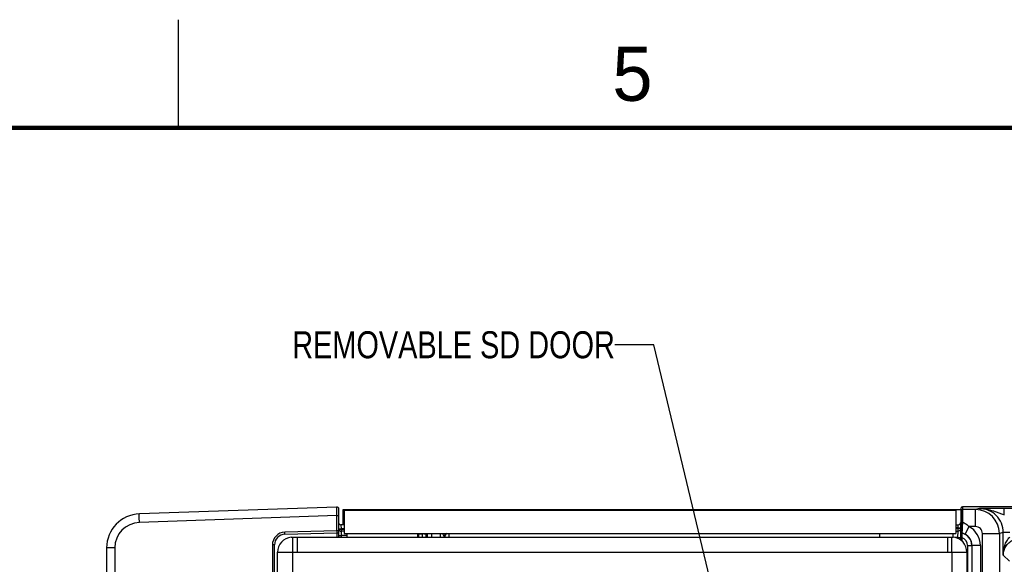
# Model space of a CAD drawing. Header units: inches. Extents: x 0 to 34, y 0 to 22.
# Tile 96 of 103: x 12 to 16.6, y 19.5 to 22. Entities that reach past the tile are written whole.
import ezdxf

# ---------------------------------------------------------------- set-up
doc = ezdxf.new("R2010")
doc.units = ezdxf.units.IN
doc.header["$LTSCALE"] = 1.87
doc.header["$MEASUREMENT"] = 0
doc.layers.get('0').update_dxf_attribs({"linetype": 'CONTINUOUS'})
doc.layers.add('02___PRT_ALL_AXES', color=7, linetype='CONTINUOUS')
doc.layers.add('DETAIL', color=7, linetype='CONTINUOUS')
doc.styles.get("Standard").update_dxf_attribs({"font": 'txt', "width": 0.8})
doc.styles.add('TEXTSTYLE_2', font='txt')
doc.dimstyles.get("Standard").update_dxf_attribs({"dimtxt": 0.125, "dimasz": 0.18, "dimexe": 0.125, "dimexo": 0.0625, "dimgap": 0.09, "dimtad": 0, "dimtih": 1, "dimtoh": 1, "dimdec": 3, "dimzin": 4, "dimdsep": 46, "dimtxsty": 'STANDARD', "dimblk": '_FILLED', "dimblk1": '_FILLED', "dimblk2": '_FILLED', "dimcen": 0.09, "dimadec": 0, "dimazin": 0, "dimtol": 1, "dimtp": 0.01, "dimtm": 0.01, "dimtfac": 1, "dimtdec": 3, "dimtofl": 0, "dimtmove": 0, "dimatfit": 3, "dimldrblk": '_FILLED', "dimfxl": 1, "dimtolj": 1, "dimtzin": 4, "dimarcsym": 0})

# ---------------------------------------------------------------- blocks, each defined once
blk = doc.blocks.new('_FILLED')
at = {"color": 0, "linetype": 'BYBLOCK'}
blk.add_solid([(0, 0), (-1, 0.174), (-1, -0.174)], dxfattribs=at)

msp = doc.modelspace()

# ---------------------------------------------------------------- linework, layer by layer
at = {"color": 2, "linetype": 'CONTINUOUS'}
msp.add_line((12.75, 21.5), (12.75, 22), dxfattribs=at)
at = {"color": 7, "linetype": 'CONTINUOUS'}
for p, q in [((13.4822, 19.7463), (12.5686, 19.7144)), ((13.4924, 19.6072), (13.4924, 19.7365)), ((13.5125, 19.6642), (13.5125, 19.7342)), ((13.5125, 19.7342), (16.3726, 19.7342)), ((16.3702, 19.593), (16.3728, 19.7417)), ((16.3778, 19.7467), (16.3776, 19.7346)), ((16.4389, 19.7346), (16.3776, 19.7346)), ((16.3776, 19.7346), (16.3776, 19.7346)), ((20.8956, 19.7467), (16.3778, 19.7467)), ((16.457, 19.7392), (16.4389, 19.7346)), ((16.439, 19.6559), (16.439, 19.7346)), ((16.4937, 19.7393), (16.457, 19.7392)), ((16.5719, 19.7094), (16.5719, 19.7394)), ((16.7373, 19.7394), (16.5719, 19.7394)), ((13.4822, 19.7069), (12.5686, 19.675)), ((13.4822, 19.6361), (13.4822, 19.7069)), ((13.4822, 19.7069), (13.4924, 19.7069)), ((13.5168, 19.7317), (13.5168, 19.6237)), ((13.5168, 19.7317), (16.3468, 19.7317)), ((16.3468, 19.7317), (16.3468, 19.6237)), ((16.3726, 19.7297), (16.3726, 19.7297)), ((13.4922, 19.645), (13.497, 19.6449)), ((13.4922, 19.644), (13.4951, 19.644)), ((13.4951, 19.644), (13.502, 19.6441)), ((13.5168, 19.6642), (13.5012, 19.6642)), ((13.5012, 19.6642), (13.5019, 19.645)), ((13.5019, 19.645), (13.502, 19.6441)), ((13.5168, 19.645), (13.5019, 19.645)), ((13.502, 19.6441), (13.502, 19.6345)), ((13.502, 19.6441), (13.5168, 19.6441)), ((13.5168, 19.6652), (13.5125, 19.6652)), ((16.3468, 19.664), (16.3567, 19.664)), ((16.3562, 19.6495), (16.3468, 19.6495)), ((16.3468, 19.6489), (16.3562, 19.6489)), ((16.3567, 19.664), (16.3562, 19.6495)), ((16.3562, 19.6495), (16.3562, 19.6489)), ((16.3562, 19.6489), (16.3562, 19.6345)), ((16.3701, 19.6496), (16.3712, 19.6498)), ((16.4083, 19.6559), (16.39, 19.621)), ((16.439, 19.6559), (16.4083, 19.6559)), ((13.4828, 19.6362), (13.2418, 19.6299)), ((13.2418, 19.62), (13.4828, 19.6263)), ((13.4828, 19.6263), (13.4828, 19.6072)), ((13.4828, 19.6263), (13.4924, 19.6263)), ((13.4924, 19.6146), (13.502, 19.6146)), ((13.517, 19.634), (13.502, 19.6343)), ((13.502, 19.6146), (13.502, 19.6072)), ((13.5299, 19.6141), (13.502, 19.6146)), ((13.5168, 19.6237), (16.3468, 19.6237)), ((13.8793, 19.6218), (13.8792, 19.6237)), ((13.8965, 19.6237), (13.8953, 19.6224)), ((13.8953, 19.6072), (13.8953, 19.6224)), ((13.9006, 19.6237), (13.9006, 19.6072)), ((13.9202, 19.6237), (13.9202, 19.6072)), ((13.9603, 19.6237), (13.9603, 19.6072)), ((13.9719, 19.6236), (13.9732, 19.6212)), ((13.9732, 19.6212), (13.98, 19.6076)), ((14.0007, 19.6237), (14.0007, 19.6065)), ((16.3554, 19.605), (16.3429, 19.605)), ((16.3468, 19.6345), (16.3562, 19.6345)), ((16.3562, 19.6345), (16.3554, 19.605)), ((16.3554, 19.605), (16.3554, 19.6019)), ((16.3554, 19.605), (16.3693, 19.6049)), ((16.3693, 19.6049), (16.3704, 19.605)), ((16.3753, 19.6054), (16.3704, 19.6055)), ((16.3712, 19.6309), (16.3707, 19.6209)), ((16.3716, 19.6313), (16.3712, 19.6309)), ((16.3755, 19.6263), (16.3751, 19.6259)), ((16.3753, 19.6054), (16.3751, 19.5892)), ((16.4704, 16.8109), (16.4704, 19.6244)), ((16.4704, 19.6244), (16.5492, 19.6244)), ((16.5673, 19.6289), (16.5492, 19.6244)), ((16.5492, 19.6244), (16.5492, 16.6964)), ((16.5673, 19.5242), (16.5673, 19.6289)), ((16.5973, 19.6289), (16.5673, 19.6289)), ((12.4166, 19.557), (12.4166, 16.4673)), ((12.4546, 19.557), (12.4166, 19.557)), ((12.4546, 19.557), (12.4546, 16.4673)), ((13.1843, 19.5708), (13.1843, 16.4535)), ((13.1939, 19.5708), (13.1843, 19.5708)), ((13.1939, 16.4535), (13.1939, 19.5708)), ((16.4016, 19.5683), (16.4016, 16.7946)), ((16.4016, 19.5683), (16.4213, 19.5683)), ((16.4217, 19.5687), (16.4213, 19.5683)), ((16.4213, 19.5683), (16.4213, 16.8143)), ((16.4217, 19.5687), (16.4217, 16.8139)), ((16.461, 19.5687), (16.4217, 19.5687)), ((16.461, 19.5687), (16.461, 16.8122)), ((16.5959, 19.4955), (16.5673, 19.5242))]:
    msp.add_line(p, q, dxfattribs=at)
at = {"color": 3, "linetype": 'CONTINUOUS'}
for p, q in [((13.2712, 19.6068), (13.2781, 19.6068)), ((13.2781, 19.6072), (16.3288, 19.6072)), ((13.2781, 16.4175), (13.2781, 19.6068)), ((13.2981, 19.6072), (13.2981, 19.5372)), ((13.5297, 19.6072), (13.5297, 19.6237)), ((13.8574, 19.6072), (13.8574, 19.6237)), ((15.9958, 19.6072), (15.9958, 19.6237)), ((16.3088, 19.6072), (16.3088, 19.5372)), ((16.3288, 19.5372), (16.3288, 19.6068)), ((16.3288, 19.6068), (16.3357, 19.6068)), ((16.3358, 19.6072), (16.3358, 19.6237)), ((13.2081, 16.4872), (13.2081, 19.5372)), ((13.2081, 19.5372), (16.3988, 19.5372))]:
    msp.add_line(p, q, dxfattribs=at)
at = {"color": 7, "linetype": 'CONTINUOUS', "const_width": 0.02}
msp.add_lwpolyline([(33.5, 21.5), (0.5, 21.5)], dxfattribs=at)
at = {"color": 7, "linetype": 'CONTINUOUS'}
for centre, radius, start, end in [((13.4825, 19.7365), 0.00984, 0, 92), ((16.3776, 19.7296), 0.005, 90.0092, 178.9991), ((16.3776, 19.7296), 0.005, 90.0092, 178.9991), ((16.3778, 19.7417), 0.005, 89.9997, 178.9997), ((16.4389, 19.6244), 0.1102, 0.001, 89.9952), ((16.457, 19.6289), 0.1102, 0.004, 90.0094), ((16.5732, -4.4626), 24.202, 90.00308, 90.18806), ((12.5741, 19.557), 0.1575, 92, 180), ((12.5727, 19.557), 0.1181, 92.0005, 179.9995), ((13.4825, 19.646), 0.00984, 271.5, 360), ((13.5012, 19.674), 0.00984, 203.1281, 270), ((13.5022, 19.6441), 0.00984, 184.7365, 267.4768), ((13.4933, 19.9691), 0.3242, 270.6627, 271.532), ((16.3562, 19.6495), 0.015, 270, 359.0003), ((16.3567, 19.679), 0.015, 270, 359.0003), ((16.3626, 19.5687), 0.0984, 359.9965, 62.3428), ((16.439, 19.6244), 0.0315, 0.0035, 90.0052), ((13.2434, 19.5708), 0.0591, 91.5, 180), ((13.2431, 19.5708), 0.0492, 91.5068, 179.993), ((13.502, 19.6443), 0.00984, 234.9182, 270), ((11.4207, 19.6247), 2.4587, 359.5911, 359.9332), ((13.8756, 19.6224), 0.0197, 0.0158, 3.5859), ((14.0007, 19.6065), 0.0197, 118.0345, 179.9743), ((16.3762, 19.6308), 0.005, 179.0263, 257.371), ((16.3766, 19.6312), 0.005, 179.0262, 257.3644), ((16.3622, 19.5683), 0.0591, 0.0046, 77.387), ((16.3622, 19.5683), 0.0394, 359.9956, 70.5409), ((16.3629, 19.5691), 0.0586, 62.371, 77.5451), ((16.3627, 19.5687), 0.059, 359.9797, 62.3483)]:
    msp.add_arc(centre, radius, start, end, dxfattribs=at)
at = {"color": 3, "linetype": 'CONTINUOUS'}
for centre, start, end in [((13.2781, 19.5372), 95.6689, 180), ((16.3288, 19.5372), 0, 84.3311)]:
    msp.add_arc(centre, 0.07, start, end, dxfattribs=at)
at = {"color": 7, "linetype": 'CONTINUOUS'}
for points, knots in [([(13.4822, 19.7069), (13.4822, 19.7095), (13.4821, 19.7145), (13.4821, 19.7218), (13.482, 19.7285), (13.482, 19.7344), (13.482, 19.7387), (13.4821, 19.7415), (13.4821, 19.7432), (13.4821, 19.7445), (13.4821, 19.7455), (13.4822, 19.7459), (13.4821, 19.7463), (13.4822, 19.7463)], [0, 0, 0, 0, 0.194892, 0.38266, 0.555486, 0.706955, 0.831329, 0.881757, 0.923722, 0.9568, 0.980645, 0.995084, 1, 1, 1, 1]), ([(16.3776, 19.7346), (16.3777, 19.7346), (16.3777, 19.7345), (16.3778, 19.7343), (16.3778, 19.734), (16.3778, 19.7335), (16.3779, 19.7329), (16.3779, 19.7318), (16.378, 19.7302), (16.3781, 19.7278), (16.3781, 19.725), (16.3781, 19.7217), (16.3782, 19.718), (16.3782, 19.7139), (16.3782, 19.7076), (16.3781, 19.699), (16.3781, 19.6878), (16.378, 19.68), (16.3779, 19.6759)], [0, 0, 0, 0, 0.001617, 0.005313, 0.011202, 0.019298, 0.029595, 0.04208, 0.073534, 0.113459, 0.161593, 0.217617, 0.281158, 0.35179, 0.429042, 0.601301, 0.793326, 1, 1, 1, 1]), ([(16.457, 19.7392), (16.465, 19.7392), (16.481, 19.7381), (16.4968, 19.7349), (16.5045, 19.7329)], [0, 0, 0, 0, 0.499547, 1, 1, 1, 1]), ([(12.5686, 19.675), (12.5684, 19.6801), (12.5682, 19.6873), (12.568, 19.6966), (12.568, 19.7025), (12.568, 19.7073), (12.5681, 19.7106), (12.5682, 19.7126), (12.5683, 19.7135), (12.5684, 19.714), (12.5685, 19.7144), (12.5686, 19.7144)], [0, 0, 0, 0, 0.381918, 0.554511, 0.70568, 0.829768, 0.922221, 0.955324, 0.979311, 0.994089, 1, 1, 1, 1]), ([(16.3726, 19.7297), (16.3727, 19.7297), (16.3727, 19.7296), (16.3728, 19.7294), (16.3728, 19.7291), (16.3729, 19.7284), (16.3729, 19.7273), (16.373, 19.7255), (16.3731, 19.7234), (16.3731, 19.7207), (16.3731, 19.7176), (16.3732, 19.7142), (16.3732, 19.7103), (16.3732, 19.7044), (16.3731, 19.6963), (16.3731, 19.6858), (16.373, 19.6785), (16.3729, 19.6748)], [0, 0, 0, 0, 0.001651, 0.00536, 0.011256, 0.019358, 0.042144, 0.073599, 0.113524, 0.161656, 0.217676, 0.281213, 0.35184, 0.429087, 0.601333, 0.793343, 1, 1, 1, 1]), ([(16.5045, 19.7329), (16.5159, 19.73), (16.5327, 19.7242), (16.5549, 19.7157), (16.5661, 19.7114), (16.5719, 19.7094)], [0, 0, 0, 0, 0.493645, 0.74485, 1, 1, 1, 1]), ([(16.3562, 19.6495), (16.359, 19.6494), (16.3628, 19.6494), (16.3675, 19.6495), (16.3693, 19.6495), (16.3701, 19.6496)], [0, 0, 0, 0, 0.601163, 0.836513, 1, 1, 1, 1]), ([(16.3562, 19.6489), (16.3572, 19.6489), (16.3591, 19.6489), (16.3619, 19.6489), (16.3644, 19.6489), (16.3667, 19.6489), (16.3683, 19.6489), (16.3694, 19.649), (16.37, 19.649), (16.3705, 19.6491), (16.3709, 19.6491), (16.3711, 19.6491), (16.3712, 19.6492), (16.3712, 19.6492)], [0, 0, 0, 0, 0.194683, 0.381863, 0.554388, 0.705631, 0.82981, 0.880226, 0.922196, 0.955333, 0.979351, 0.994106, 1, 1, 1, 1]), ([(16.3729, 19.6748), (16.3729, 19.6722), (16.3728, 19.667), (16.3727, 19.6594), (16.3725, 19.6521), (16.3724, 19.6464), (16.3722, 19.6423), (16.3721, 19.6396), (16.372, 19.6372), (16.3719, 19.6352), (16.3719, 19.6336), (16.3718, 19.6326), (16.3717, 19.6319), (16.3717, 19.6316), (16.3717, 19.6314), (16.3716, 19.6313), (16.3716, 19.6313)], [0, 0, 0, 0, 0.176736, 0.354883, 0.525725, 0.680749, 0.7498, 0.811954, 0.866356, 0.912244, 0.948968, 0.976023, 0.985809, 0.993064, 0.997778, 1, 1, 1, 1]), ([(16.3779, 19.6759), (16.3773, 19.6759), (16.3761, 19.6759), (16.3746, 19.6757), (16.3735, 19.6754), (16.3729, 19.675), (16.3729, 19.6748)], [0, 0, 0, 0, 0.356405, 0.663364, 0.881772, 1, 1, 1, 1]), ([(16.3779, 19.6759), (16.3778, 19.673), (16.3776, 19.6671), (16.3773, 19.6584), (16.3769, 19.6501), (16.3765, 19.6425), (16.3762, 19.6369), (16.376, 19.6331), (16.3758, 19.6308), (16.3757, 19.629), (16.3756, 19.6277), (16.3756, 19.6268), (16.3755, 19.6264), (16.3755, 19.6263)], [0, 0, 0, 0, 0.17698, 0.355337, 0.526267, 0.681198, 0.812162, 0.866431, 0.912211, 0.948879, 0.975942, 0.993048, 1, 1, 1, 1]), ([(16.3779, 19.6759), (16.3838, 19.6741), (16.3948, 19.6685), (16.4041, 19.6603), (16.4083, 19.6559)], [0, 0, 0, 0, 0.49893, 1, 1, 1, 1]), ([(13.2418, 19.62), (13.2418, 19.6213), (13.2417, 19.6236), (13.2417, 19.6263), (13.2417, 19.6281), (13.2417, 19.629), (13.2418, 19.6295), (13.2417, 19.6299), (13.2418, 19.6299)], [0, 0, 0, 0, 0.381824, 0.70652, 0.830743, 0.922937, 0.979948, 1, 1, 1, 1]), ([(13.4828, 19.6362), (13.4828, 19.6362), (13.4828, 19.6358), (13.4829, 19.6354), (13.4829, 19.6344), (13.4829, 19.6326), (13.4829, 19.6299), (13.4828, 19.6276), (13.4828, 19.6263)], [0, 0, 0, 0, 0.01961, 0.076479, 0.16883, 0.293168, 0.617531, 1, 1, 1, 1]), ([(13.502, 19.6343), (13.502, 19.6343), (13.502, 19.6341), (13.502, 19.6339), (13.502, 19.6334), (13.5019, 19.6324), (13.5019, 19.6308), (13.5019, 19.6284), (13.5019, 19.6254), (13.5019, 19.6208), (13.5019, 19.6171), (13.502, 19.6146)], [0, 0, 0, 0, 0.004964, 0.019385, 0.043198, 0.076243, 0.168582, 0.292928, 0.444395, 0.617246, 1, 1, 1, 1]), ([(13.8931, 19.6215), (13.8911, 19.6212), (13.8865, 19.6212), (13.882, 19.6215), (13.8794, 19.6218)], [0, 0, 0, 0, 0.425164, 1, 1, 1, 1]), ([(13.8953, 19.6224), (13.8953, 19.6222), (13.8944, 19.6217), (13.8936, 19.6216), (13.8931, 19.6215)], [0, 0, 0, 0, 0.33111, 1, 1, 1, 1]), ([(16.3751, 19.6259), (16.3751, 19.6259), (16.3751, 19.6257), (16.375, 19.6254), (16.375, 19.6249), (16.375, 19.6242), (16.375, 19.6233), (16.3749, 19.6218), (16.3749, 19.6195), (16.375, 19.6165), (16.375, 19.613), (16.3752, 19.6093), (16.3753, 19.6067), (16.3753, 19.6054)], [0, 0, 0, 0, 0.006709, 0.02288, 0.048459, 0.083191, 0.126702, 0.178515, 0.304705, 0.456364, 0.627231, 0.810621, 1, 1, 1, 1]), ([(16.5673, 19.5242), (16.5673, 19.5315), (16.5685, 19.5462), (16.5735, 19.568), (16.5824, 19.5891), (16.5916, 19.6018), (16.5973, 19.6072)], [0, 0, 0, 0, 0.242801, 0.488314, 0.739685, 1, 1, 1, 1]), ([(16.5673, 19.5242), (16.5674, 19.5302), (16.569, 19.5425), (16.5761, 19.5605), (16.5885, 19.5776), (16.6002, 19.5868), (16.6068, 19.5907)], [0, 0, 0, 0, 0.223279, 0.45729, 0.713548, 1, 1, 1, 1])]:
    msp.add_open_spline(points, degree=3, knots=knots, dxfattribs=at)
for points in [[(13.98, 19.6076), (13.98, 19.6101), (13.9805, 19.6128), (13.9815, 19.6151)], [(13.9815, 19.6151), (13.9829, 19.6186), (13.9856, 19.6219), (13.9887, 19.624)]]:
    msp.add_open_spline(points, degree=3, dxfattribs=at)
at = {"layer": '02___PRT_ALL_AXES', "color": 7, "linetype": 'CONTINUOUS'}
for p, q in [((13.8598, 19.6245), (13.8598, 19.6072)), ((13.8598, 19.6218), (13.8794, 19.6218))]:
    msp.add_line(p, q, dxfattribs=at)
at = {"layer": '02___PRT_ALL_AXES', "color": 3, "linetype": 'CONTINUOUS'}
for p, q in [((16.3288, 19.5372), (16.3288, 16.812)), ((16.3988, 19.5372), (16.3988, 16.812))]:
    msp.add_line(p, q, dxfattribs=at)

# ---------------------------------------------------------------- texts
at = {"color": 2, "linetype": 'CONTINUOUS', "insert": (14.7577, 21.8747), "char_height": 0.25, "width": 0.25, "attachment_point": 1, "line_spacing_factor": 0.9, "style": 'TEXTSTYLE_2'}
msp.add_mtext('5', dxfattribs=at)
at = {"layer": 'DETAIL', "color": 2, "linetype": 'CONTINUOUS', "insert": (14.7695, 20.5592), "char_height": 0.125, "width": 1.7, "attachment_point": 3, "line_spacing_factor": 0.9}
msp.add_mtext('REMOVABLE SD DOOR', dxfattribs=at)

# ---------------------------------------------------------------- leaders
at = {"layer": 'DETAIL', "color": 2, "linetype": 'CONTINUOUS'}
msp.add_leader([(15.504, 18.1834), (14.9495, 20.4967), (14.7695, 20.4967)], dimstyle='STANDARD', override={"dimtad": 0}, dxfattribs=at)

doc.saveas('drawing.dxf')
